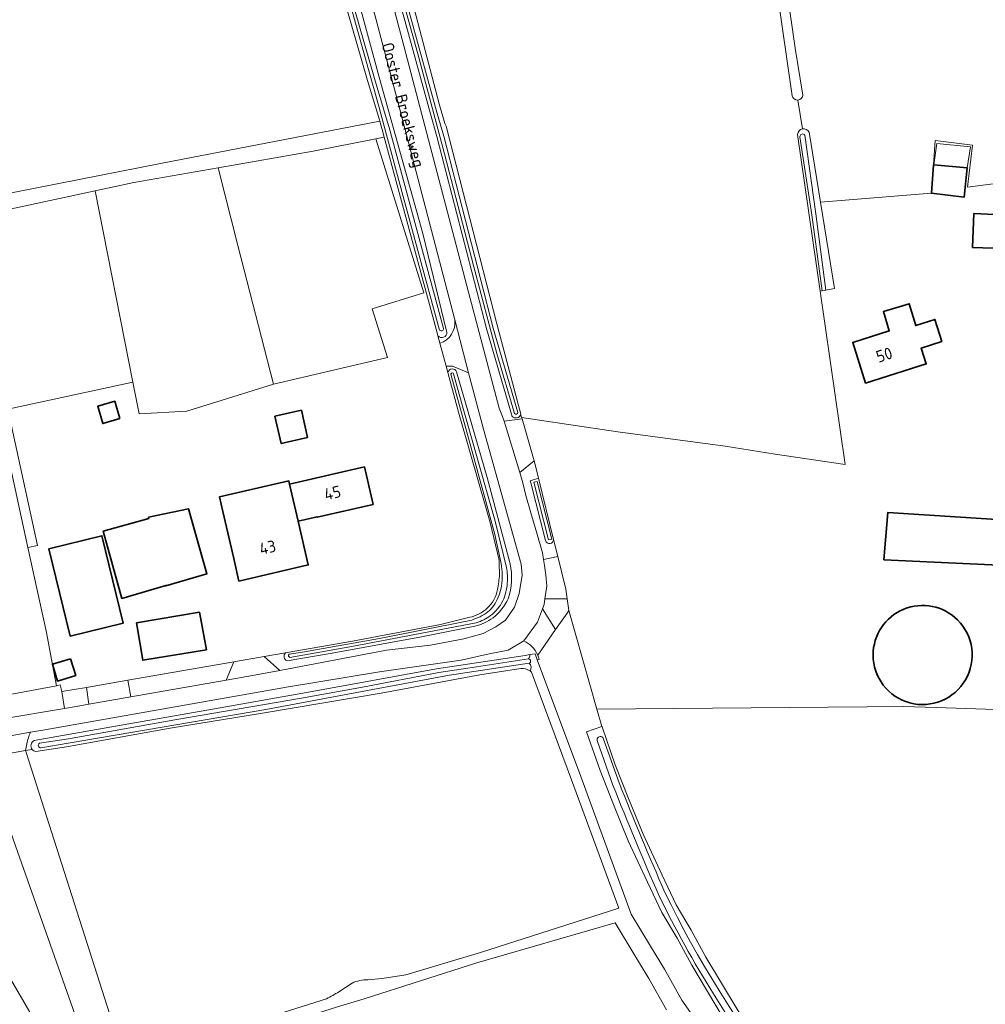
# Model space of a CAD drawing. Extents: x 199200 to 204075, y 460125 to 464703.
# Tile 18 of 174: x 200481 to 200628, y 462833 to 462983. Entities that reach past the tile are written whole.
import ezdxf
from ezdxf.enums import TextEntityAlignment as Align

# ---------------------------------------------------------------- set-up
doc = ezdxf.new("R2010")
doc.units = 0
for name, color, linetype, lineweight in [('B-WE-GR-BOS_LOOF-GV', 40, 'Continuous', 13), ('B-WE-GR-GRAS-GV', 60, 'Continuous', 13), ('B-WE-OG-BEBOUWING-GV', 7, 'Continuous', 35), ('B-WE-OG-BEBOUWING-T18', 10, 'Continuous', 18), ('B-WE-OG-BEBOUWING_LUIFEL-GV', 7, 'Continuous', 18), ('B-WE-OG-BEBOUWING_OPSLAGTANK-GV', 7, 'Continuous', 35), ('B-WE-OG-BEBOUWING_SCHUUR-GV', 7, 'Continuous', 35), ('B-WE-OG-TERREIN_CULTUURSCHEIDING-GV', 7, 'Continuous', 18), ('B-WE-OG-TERREIN_ERF-GV', 7, 'Continuous', 18), ('B-WE-OG-TERREIN_ONBEGROEID-GV', 7, 'Continuous', 18), ('B-WE-OG-TOPOGRAFIE-T18', 10, 'Continuous', 18), ('B-WE-OG-WATER_GREPPEL-GV', 160, 'Continuous', 18), ('B-WE-OG-WATER_SLOOT-GV', 120, 'Continuous', 18), ('B-WE-VH-ONVERHARD-GV', 252, 'Continuous', 18), ('B-WE-VH-VERHARDING_ASFALT-GV', 252, 'Continuous', 18), ('B-WE-VH-VERHARDING_HALFVERHARDING-GV', 252, 'Continuous', 18), ('B-WE-VH-VERHARDING_OPEN-GV', 252, 'Continuous', 18)]:
    doc.layers.add(name, color=color, linetype=linetype, lineweight=lineweight)
doc.styles.add('NLCS-ISO-M1000-T18', font='NLCS-ISO.ttf', dxfattribs={"height": 1.8})

msp = doc.modelspace()

# ---------------------------------------------------------------- linework, layer by layer
at = {"layer": 'B-WE-GR-BOS_LOOF-GV', "flags": 128}
msp.add_lwpolyline([(200453.47, 462832.16), (200454.99, 462833.87), (200456.101, 462834.902), (200458.244, 462834.981), (200459.435, 462835.854), (200459.514, 462837.839), (200459.514, 462840.458), (200460.546, 462846.649), (200461.26, 462849.189), (200462.848, 462851.174), (200463.721, 462852.523), (200466.42, 462853.872), (200468.007, 462854.031), (200470.786, 462853.237), (200473.167, 462852.285), (200479.517, 462836.648), (200484.2, 462828.631), (200486.661, 462827.282), (200488.804, 462827.599), (200490.232, 462828.631), (200475.481, 462870.429)], dxfattribs=at)
at = {"layer": 'B-WE-GR-GRAS-GV', "flags": 128}
for points in [[(200794.668, 463039.521), (200788.259, 463040.257), (200780.053, 463040.957), (200767.499, 463042.029), (200753.93, 463042.685), (200739.914, 463042.906), (200713.386, 463042.303), (200681.631, 463040.858), (200659.803, 463040.196), (200633.315, 463038.638), (200626.068, 463038.212), (200590.791, 463036.181), (200599.081, 462978.548), (200600.254, 462971.38)], [(200470.519, 462954.692), (200502.602, 462961.001), (200535.746, 462967.422), (200535.691, 462967.619), (200533.895, 462973.606), (200529.105, 462990.221), (200526.522, 463000), (200524.914, 463006.088), (200521.321, 463019.261), (200519.127, 463026.535), (200517.863, 463030.728), (200516.342, 463032.102), (200515.865, 463032.358), (200514.504, 463032.73), (200509.944, 463033.142), (200496.496, 463033.943), (200481.694, 463035.47), (200472.118, 463036.77)], [(200598.59, 462971.268), (200589.209, 463036.471), (200554.131, 463034.686), (200531.511, 463033.553), (200530.706, 463032.843), (200529.855, 463030.488), (200529.855, 463026.685), (200536.442, 463001.591), (200536.965, 462999.89), (200544.785, 462970.065), (200545.674, 462967.051), (200545.865, 462966.648), (200553.596, 462936.522), (200557.248, 462922.747)], [(200599.469, 462970.626), (200600.166, 462966.227)], [(200600.166, 462966.227), (200599.469, 462970.626)], [(200557.248, 462922.747), (200557.277, 462922.636), (200557.379, 462922.277), (200572.02, 462920.08), (200588.413, 462917.915), (200596.017, 462916.673), (200606.673, 462915.088), (200602.874, 462941.492), (200599.437, 462965.381)], [(200601.175, 462965.747), (200602.921, 462955.075), (200619.832, 462956.426), (200620.129, 462960.756), (200620.383, 462964.457), (200626.07, 462963.768), (200625.321, 462957.335), (200635.146, 462958.618)], [(200477.427, 462879.71), (200486.478, 462881.403), (200486.034, 462883.775), (200484.959, 462889.524), (200482.139, 462902.442), (200475.055, 462934.898)], [(200624.128, 462784.246), (200623.783, 462784.614), (200612.527, 462798.02), (200599.934, 462813.939), (200592.859, 462823.597), (200588.253, 462830.557), (200585.569, 462835.056), (200583.31, 462838.823), (200581.074, 462842.918), (200578.739, 462846.869), (200576.557, 462851.46), (200573.622, 462857.782), (200571.374, 462863.282), (200569.323, 462868.479), (200567.269, 462874.368), (200569.613, 462875.185), (200568.818, 462877.809), (200564.592, 462892.831), (200564.333, 462892.462), (200562.557, 462889.937), (200559.838, 462886.071)], [(200669.322, 462892.01), (200666.825, 462892.281), (200662.713, 462876.665), (200620.578, 462878.073)], [(200560.069, 462885.411), (200559.756, 462885.348), (200566.406, 462867.586), (200574.088, 462846.585), (200576.991, 462841.74), (200579.174, 462838.224), (200581.808, 462833.478), (200584.541, 462829.567), (200587.11, 462826.163), (200589.722, 462822.378), (200593.395, 462817.101), (200597.342, 462812.07), (200599.064, 462809.79), (200606.164, 462800.694), (200620.524, 462783.392), (200622.495, 462781.013), (200626.124, 462782.117), (200624.128, 462784.246)], [(200557.25, 462884.029), (200551.01, 462883.073), (200535.975, 462880.249), (200517.9, 462877.223), (200503.824, 462874.905), (200487.989, 462872.101), (200483.356, 462871.36)], [(200533.942, 462836.598), (200536.115, 462836.769), (200539.725, 462837.353), (200551.106, 462840.756), (200572.165, 462847.481), (200565.001, 462867.066), (200558.867, 462883.451)], [(200620.578, 462878.073), (200615.551, 462878.205), (200610.017, 462878.158), (200604.117, 462878.108), (200568.818, 462877.809), (200569.613, 462875.185), (200569.628, 462875.136), (200571.649, 462869.343), (200573.676, 462864.207), (200575.897, 462858.774), (200578.802, 462852.515), (200580.932, 462848.035), (200583.231, 462844.144), (200585.463, 462840.056), (200587.698, 462836.33), (200590.354, 462831.878), (200594.895, 462825.015), (200601.908, 462815.442), (200614.45, 462799.588), (200624.464, 462787.661), (200625.878, 462785.977)], [(200496.899, 462824.169), (200481.904, 462871.071), (200481.765, 462871.507), (200476.342, 462870.577), (200475.481, 462870.429), (200490.232, 462828.631)], [(200482.787, 462871.682), (200481.765, 462871.507), (200481.904, 462871.071), (200496.899, 462824.169), (200513.764, 462829.303), (200527.644, 462833.717)], [(200484.2, 462828.631), (200479.517, 462836.648), (200473.167, 462852.285), (200470.786, 462853.237), (200468.007, 462854.031), (200466.42, 462853.872), (200463.721, 462852.523), (200462.848, 462851.174), (200461.26, 462849.189), (200460.546, 462846.649), (200459.514, 462840.458), (200459.514, 462837.839), (200459.435, 462835.854), (200458.244, 462834.981), (200456.101, 462834.902), (200454.99, 462833.87), (200453.47, 462832.16)], [(200579.442, 462832), (200576.771, 462836.812), (200574.612, 462840.289), (200571.638, 462845.252), (200550.568, 462839.152), (200533.378, 462833.692), (200529.32, 462832.479)], [(200529.518, 462834.767), (200531.534, 462836.103)]]:
    msp.add_lwpolyline(points, dxfattribs=at)
at = {"layer": 'B-WE-GR-GRAS-GV'}
for points in [[(200599.469, 462970.626, -0.3639553), (200598.59, 462971.268)], [(200600.254, 462971.38, -0.3633631), (200599.469, 462970.626)], [(200599.437, 462965.381, -0.3373111), (200600.166, 462966.227)], [(200600.166, 462966.227, -0.3375313), (200601.175, 462965.747)], [(200559.838, 462886.071, -0.0410368), (200560.069, 462885.411)], [(200558.655, 462883.64, 0.1945652), (200557.25, 462884.029)], [(200558.867, 462883.451, 0.0377126), (200558.655, 462883.64)], [(200483.356, 462871.36, -0.1885652), (200482.787, 462871.682)], [(200531.534, 462836.103, -0.1017144), (200533.942, 462836.598)], [(200527.644, 462833.717, 0.0258653), (200529.518, 462834.767)]]:
    msp.add_lwpolyline(points, format="xyb", dxfattribs=at)
at = {"layer": 'B-WE-OG-BEBOUWING-GV', "flags": 128}
for points in [[(200620.129, 462960.756), (200619.832, 462956.426), (200624.816, 462955.829), (200625.278, 462960.289), (200620.18, 462960.751)], [(200626.306, 462953.355), (200626.101, 462948.171), (200632.335, 462947.958), (200632.605, 462953.01)], [(200621.419, 462933.822), (200620.358, 462937.191), (200617.444, 462936.272), (200616.442, 462939.579), (200612.513, 462938.389), (200613.401, 462935.458), (200607.852, 462933.709), (200609.808, 462927.502), (200619.034, 462930.41), (200618.272, 462932.83)], [(200522.014, 462912.111), (200523.301, 462906.476), (200526.203, 462907.149), (200526.227, 462907.051), (200534.74, 462909.024), (200533.404, 462914.726)], [(200523.301, 462906.476), (200522.014, 462912.111), (200521.898, 462912.608), (200511.319, 462910.156), (200511.834, 462907.934), (200513.497, 462900.756), (200514.287, 462897.346), (200524.849, 462899.794)], [(200500.579, 462906.876), (200493.623, 462904.917), (200496.43, 462894.688), (200503.156, 462896.672), (200503.173, 462896.603), (200509.424, 462898.457), (200506.582, 462908.359), (200500.532, 462907.061)], [(200633.428, 462899.605), (200633.614, 462906.463), (200629.805, 462906.707), (200613.177, 462907.774), (200612.595, 462900.591)], [(200488.574, 462888.965), (200496.66, 462890.936), (200493.417, 462904.237), (200485.332, 462902.266)], [(200509.33, 462886.887), (200508.294, 462892.596), (200498.698, 462890.961), (200499.637, 462885.276)]]:
    msp.add_lwpolyline(points, close=True, dxfattribs=at)
at = {"layer": 'B-WE-OG-BEBOUWING_LUIFEL-GV', "flags": 128}
msp.add_lwpolyline([(200625.278, 462960.289), (200625.795, 462963.469), (200620.647, 462964.002), (200620.18, 462960.751)], close=True, dxfattribs=at)
at = {"layer": 'B-WE-OG-BEBOUWING_OPSLAGTANK-GV'}
for points in [[(200623.827, 462891.411, 0.6681554), (200610.941, 462886.074)], [(200610.941, 462886.074, 1.4966281), (200623.827, 462891.411)]]:
    msp.add_lwpolyline(points, format="xyb", dxfattribs=at)
at = {"layer": 'B-WE-OG-BEBOUWING_SCHUUR-GV', "flags": 128}
for points in [[(200496.145, 462922.109), (200495.37, 462924.737), (200492.768, 462923.969), (200493.543, 462921.341)], [(200524.755, 462919.208), (200523.807, 462923.356), (200519.787, 462922.437), (200520.735, 462918.289)], [(200488.634, 462885.516), (200485.876, 462884.664), (200486.665, 462882.109), (200489.423, 462882.961)]]:
    msp.add_lwpolyline(points, close=True, dxfattribs=at)
at = {"layer": 'B-WE-OG-TERREIN_CULTUURSCHEIDING-GV', "flags": 128}
for points in [[(200555.936, 462922.427), (200552.068, 462935.626), (200544.468, 462965.075), (200543.464, 462968.533), (200535.24, 462998.468), (200534.91, 462999.671), (200528.075, 463025.397), (200528.075, 463025.563), (200527.417, 463030.475), (200529.309, 463034.057), (200530.519, 463034.901), (200531.339, 463035.19), (200534.63, 463035.53), (200554.804, 463036.609), (200576.787, 463037.785), (200592.39, 463038.574), (200619.414, 463040.122), (200626.359, 463040.358), (200626.359, 463042.523), (200532.728, 463037.292)], [(200526.125, 463030.032), (200528.858, 463018.72), (200538.895, 462980.799), (200549.28, 462941.332), (200553.932, 462923.703), (200554.479, 462922.386), (200554.692, 462921.692), (200557.443, 462922.055)], [(200547.196, 462937.139), (200538.676, 462969.806), (200529.021, 463006.28), (200523.212, 463026.872), (200522.926, 463027.546), (200521.244, 463027.11)], [(200521.244, 463027.11), (200525.383, 463011.996), (200535.643, 462974.121), (200542.321, 462950.301), (200546.001, 462935.229)], [(200544.621, 462934.7), (200544.926, 462933.575)], [(200521.406, 462886.415), (200518.157, 462885.851), (200520.503, 462883.73), (200536.802, 462886.818), (200543.503, 462887.585), (200548.565, 462888.53), (200551.493, 462889.36), (200553.437, 462890.362), (200554.897, 462891.388), (200556.299, 462893.356), (200557.017, 462895.436), (200557.456, 462898.219), (200557.287, 462899.915), (200551.543, 462920.473), (200549.3, 462929.073), (200546.859, 462930.081), (200545.873, 462930.081), (200546.134, 462929.115)], [(200547.471, 462929.204), (200552.113, 462913.124), (200555.604, 462899.971)], [(200557.443, 462922.055), (200557.379, 462922.277), (200557.277, 462922.636), (200557.248, 462922.747)], [(200559.955, 462913.03), (200559.55, 462914.681), (200559.266, 462915.673), (200557.094, 462913.876), (200557.583, 462912.286), (200557.994, 462910.379), (200558.794, 462907.747), (200559.688, 462904.655), (200560.55, 462901.661), (200560.715, 462900.637), (200562.886, 462901.089), (200562.248, 462903.687)], [(200560.996, 462903.495), (200558.768, 462912.296), (200558.691, 462912.598), (200559.955, 462913.03)], [(200550.256, 462890.445), (200542.125, 462888.852), (200528.5, 462886.366), (200521.623, 462885.17)], [(200557.725, 462888.223), (200555.312, 462886.802), (200552.453, 462886.267), (200548.178, 462885.284), (200535.725, 462883.512), (200521.857, 462881.226), (200484.718, 462874.695), (200482.509, 462874.302)], [(200483.108, 462873.052), (200491.738, 462874.557), (200512.302, 462878.16), (200525.434, 462880.508), (200544.397, 462883.951), (200557.931, 462886.011), (200558.649, 462886.131)], [(200558.649, 462886.131), (200559.415, 462886.259), (200559.756, 462885.348), (200560.069, 462885.411)], [(200481.765, 462871.507), (200482.787, 462871.682)]]:
    msp.add_lwpolyline(points, dxfattribs=at)
at = {"layer": 'B-WE-OG-TERREIN_CULTUURSCHEIDING-GV'}
for points in [[(200544.926, 462933.575, 0.3610918), (200547.196, 462937.139)], [(200546.001, 462935.229, -0.6912309), (200544.621, 462934.7)], [(200546.134, 462929.115, -0.7530791), (200547.471, 462929.204)], [(200557.248, 462922.747, -0.5768933), (200555.936, 462922.427)], [(200562.248, 462903.687, -0.8501814), (200560.996, 462903.495)], [(200555.604, 462899.971, -0.143226), (200555.31, 462894.624)], [(200555.31, 462894.624, -0.1151645), (200553.021, 462891.74)], [(200553.021, 462891.74, -0.0854365), (200550.256, 462890.445)], [(200559.838, 462886.071, 0.18123), (200557.725, 462888.223)], [(200521.623, 462885.17, -0.5475774), (200521.406, 462886.415)], [(200560.069, 462885.411, 0.0410368), (200559.838, 462886.071)], [(200482.509, 462874.302, 0.0376878), (200481.96, 462872.555)], [(200481.96, 462872.555, 0.0215555), (200481.765, 462871.507)], [(200482.787, 462871.682, -0.4888499), (200483.108, 462873.052)]]:
    msp.add_lwpolyline(points, format="xyb", dxfattribs=at)
at = {"layer": 'B-WE-OG-TERREIN_CULTUURSCHEIDING-GV', "flags": 128}
for points in [[(200564.328, 462894.612), (200560.93, 462894.612), (200560.802, 462893.787), (200560.552, 462893.099), (200562.557, 462889.937), (200564.333, 462892.462), (200564.592, 462892.831)], [(200497.352, 462882.239), (200497.819, 462879.692), (200512.326, 462882.237), (200513.5, 462885.042)], [(200491.429, 462878.571), (200491.057, 462881.146), (200487.288, 462880.492), (200487.724, 462877.93), (200489.505, 462878.234)]]:
    msp.add_lwpolyline(points, close=True, dxfattribs=at)
at = {"layer": 'B-WE-OG-TERREIN_ERF-GV', "flags": 128}
for points in [[(200545.873, 462930.081), (200544.926, 462933.575), (200544.621, 462934.7), (200544.503, 462935.138), (200536.428, 462964.954), (200535.179, 462964.707), (200542.487, 462941.271), (200534.61, 462938.815), (200536.925, 462931.388), (200519.541, 462927.358), (200506.342, 462923.23), (200499.066, 462922.833), (200498.118, 462927.656), (200479.087, 462923.523), (200483.596, 462902.76), (200482.139, 462902.442), (200484.959, 462889.524), (200486.034, 462883.775), (200486.478, 462881.403), (200487.069, 462881.514), (200487.288, 462880.492), (200491.057, 462881.146), (200497.352, 462882.239), (200513.5, 462885.042), (200518.157, 462885.851), (200521.406, 462886.415), (200521.635, 462886.455), (200531.591, 462888.183), (200545, 462890.746), (200549.463, 462891.816)], [(200635.146, 462958.618), (200625.321, 462957.335), (200626.07, 462963.768), (200620.383, 462964.457), (200620.129, 462960.756), (200620.18, 462960.751), (200625.278, 462960.289), (200624.816, 462955.829), (200619.832, 462956.426), (200602.921, 462955.075), (200605.07, 462941.936), (200603.715, 462941.662), (200603.177, 462941.553), (200602.874, 462941.492), (200606.673, 462915.088), (200596.017, 462916.673), (200588.413, 462917.915), (200572.02, 462920.08), (200557.379, 462922.277), (200557.443, 462922.055), (200559.266, 462915.673), (200559.55, 462914.681), (200559.955, 462913.03), (200562.248, 462903.687), (200562.886, 462901.089), (200564.105, 462896.12), (200564.328, 462894.612), (200564.592, 462892.831), (200568.818, 462877.809), (200604.117, 462878.108), (200610.017, 462878.158), (200615.551, 462878.205), (200620.578, 462878.073), (200662.713, 462876.665)], [(200553.964, 462900.514), (200552.571, 462906.268), (200547.777, 462923.049), (200546.134, 462929.115), (200545.873, 462930.081)]]:
    msp.add_lwpolyline(points, dxfattribs=at)
for points in [[(200626.306, 462953.355), (200632.605, 462953.01), (200632.335, 462947.958), (200626.101, 462948.171)], [(200607.852, 462933.709), (200613.401, 462935.458), (200612.513, 462938.389), (200616.442, 462939.579), (200617.444, 462936.272), (200620.358, 462937.191), (200621.419, 462933.822), (200618.272, 462932.83), (200619.034, 462930.41), (200609.808, 462927.502)], [(200629.805, 462906.707), (200629.921, 462912.662), (200634.122, 462912.596), (200634.329, 462917.16), (200658.145, 462916.08), (200658.114, 462915.404), (200661.121, 462915.237), (200660.629, 462907.036), (200657.745, 462907.267), (200657.7, 462906.114), (200657.402, 462898.396), (200650.586, 462898.714), (200633.428, 462899.605), (200612.595, 462900.591), (200613.177, 462907.774)], [(200522.014, 462912.111), (200533.404, 462914.726), (200534.74, 462909.024), (200526.227, 462907.051), (200526.203, 462907.149), (200523.301, 462906.476), (200524.849, 462899.794), (200514.287, 462897.346), (200513.497, 462900.756), (200511.834, 462907.934), (200511.319, 462910.156), (200521.898, 462912.608)], [(200500.579, 462906.876), (200500.532, 462907.061), (200506.582, 462908.359), (200509.424, 462898.457), (200503.173, 462896.603), (200503.156, 462896.672), (200496.43, 462894.688), (200493.623, 462904.917)], [(200488.574, 462888.965), (200485.332, 462902.266), (200493.417, 462904.237), (200496.66, 462890.936)], [(200508.294, 462892.596), (200509.33, 462886.887), (200499.637, 462885.276), (200498.698, 462890.961)]]:
    msp.add_lwpolyline(points, close=True, dxfattribs=at)
at = {"layer": 'B-WE-OG-TERREIN_ERF-GV'}
for points in [[(200554.013, 462898.367, -0.0172989), (200553.964, 462900.514)], [(200553.7, 462896.042, 0.0261676), (200554.013, 462898.367)], [(200552.142, 462893.205, 0.1605217), (200553.7, 462896.042)], [(200549.463, 462891.816, 0.1305638), (200552.142, 462893.205)], [(200610.941, 462886.074, -0.6681554), (200623.827, 462891.411)], [(200623.827, 462891.411, -1.4966281), (200610.941, 462886.074)]]:
    msp.add_lwpolyline(points, format="xyb", dxfattribs=at)
at = {"layer": 'B-WE-OG-TERREIN_ONBEGROEID-GV', "flags": 128}
for points in [[(200511.148, 462960.312), (200514.145, 462948.442), (200519.541, 462927.358), (200536.925, 462931.388), (200534.61, 462938.815), (200542.487, 462941.271), (200535.179, 462964.707), (200525.624, 462962.82)], [(200511.148, 462960.312), (200498.279, 462958.082), (200492.389, 462956.813), (200498.118, 462927.656), (200499.066, 462922.833), (200506.342, 462923.23), (200519.541, 462927.358), (200514.145, 462948.442)], [(200479.087, 462923.523), (200498.118, 462927.656), (200492.389, 462956.813), (200473.162, 462952.669), (200478.055, 462928.278)]]:
    msp.add_lwpolyline(points, close=True, dxfattribs=at)
at = {"layer": 'B-WE-OG-WATER_GREPPEL-GV', "flags": 128}
for points in [[(200599.081, 462978.548), (200590.791, 463036.181), (200590.738, 463036.549), (200589.209, 463036.471), (200598.59, 462971.268)], [(200600.254, 462971.38), (200599.081, 462978.548)], [(200599.793, 462965.035), (200601.609, 462953.123), (200603.177, 462941.553), (200603.715, 462941.662), (200602.227, 462953.278), (200600.523, 462965.251)], [(200461.871, 462692.944), (200653.013, 462743.805), (200635.413, 462765.42), (200622.495, 462781.013), (200620.524, 462783.392), (200606.164, 462800.694), (200599.064, 462809.79), (200597.342, 462812.07), (200593.395, 462817.101), (200589.722, 462822.378), (200587.11, 462826.163), (200584.541, 462829.567), (200581.808, 462833.478), (200579.174, 462838.224), (200576.991, 462841.74), (200574.088, 462846.585), (200566.406, 462867.586), (200559.756, 462885.348), (200559.415, 462886.259), (200558.649, 462886.131)], [(200558.867, 462883.451), (200565.001, 462867.066), (200572.165, 462847.481), (200551.106, 462840.756), (200539.725, 462837.353), (200536.115, 462836.769), (200533.942, 462836.598)], [(200568.917, 462872.908), (200571.292, 462866.221)], [(200572.243, 462866.578), (200569.874, 462873.248)], [(200587.484, 462834.97), (200586.351, 462836.795), (200585.251, 462838.625), (200584.178, 462840.47), (200583.13, 462842.331), (200582.11, 462844.206), (200581.116, 462846.096), (200580.15, 462848), (200579.211, 462849.916)], [(200527.644, 462833.717), (200513.764, 462829.303), (200496.899, 462824.169), (200497.404, 462822.557), (200498.204, 462822.801), (200506.817, 462825.423), (200514.22, 462827.677), (200529.32, 462832.479), (200533.378, 462833.692), (200550.568, 462839.152), (200571.638, 462845.252), (200574.612, 462840.289), (200576.771, 462836.812), (200579.442, 462832)], [(200531.534, 462836.103), (200529.518, 462834.767)]]:
    msp.add_lwpolyline(points, dxfattribs=at)
at = {"layer": 'B-WE-OG-WATER_GREPPEL-GV'}
for points in [[(200598.59, 462971.268, 0.3639553), (200599.469, 462970.626)], [(200599.469, 462970.626, 0.3633631), (200600.254, 462971.38)], [(200600.523, 462965.251, 0.8246106), (200599.793, 462965.035)], [(200558.649, 462886.131, -0.1537354), (200558.43, 462885.469)], [(200558.43, 462885.469, -0.8137115), (200558.547, 462884.833)], [(200558.547, 462884.833, -0.3869013), (200558.655, 462883.64)], [(200558.655, 462883.64, -0.0377126), (200558.867, 462883.451)], [(200569.874, 462873.248, 1.1365116), (200568.917, 462872.908)], [(200571.292, 462866.221, 0.0093323), (200578.289, 462849.491)], [(200579.211, 462849.916, -0.0093362), (200572.243, 462866.578)], [(200578.289, 462849.491, 0.028634), (200586.618, 462834.441)], [(200533.942, 462836.598, 0.1017144), (200531.534, 462836.103)], [(200529.518, 462834.767, -0.0258653), (200527.644, 462833.717)], [(200600.734, 462816.352, -0.0351923), (200587.484, 462834.97)], [(200586.618, 462834.441, 0.0352052), (200599.951, 462815.706)]]:
    msp.add_lwpolyline(points, format="xyb", dxfattribs=at)
at = {"layer": 'B-WE-OG-WATER_SLOOT-GV', "flags": 128}
for points in [[(200626.844, 463040.375), (200626.359, 463040.358), (200619.414, 463040.122), (200592.39, 463038.574), (200576.787, 463037.785), (200554.804, 463036.609), (200534.63, 463035.53), (200531.339, 463035.19), (200530.519, 463034.901), (200529.309, 463034.057), (200527.417, 463030.475), (200528.075, 463025.563), (200528.075, 463025.397), (200534.91, 462999.671), (200535.24, 462998.468), (200543.464, 462968.533), (200544.468, 462965.075), (200552.068, 462935.626), (200555.936, 462922.427)], [(200626.092, 463038.93), (200604.3, 463037.732), (200577.786, 463036.32), (200558.013, 463035.333), (200536.553, 463034.106), (200531.513, 463033.719), (200529.981, 463033.189), (200528.45, 463030.29), (200529.075, 463025.629), (200529.075, 463025.397), (200535.936, 462999.698), (200536.266, 462998.495), (200544.49, 462968.56), (200545.494, 462965.102), (200553.032, 462935.892), (200556.811, 462922.999)], [(200556.811, 462922.999), (200553.032, 462935.892), (200545.494, 462965.102), (200544.49, 462968.56), (200536.266, 462998.495), (200535.936, 462999.698), (200529.075, 463025.397), (200529.075, 463025.629), (200528.45, 463030.29), (200529.981, 463033.189), (200531.513, 463033.719), (200536.553, 463034.106), (200558.013, 463035.333), (200577.786, 463036.32), (200604.3, 463037.732), (200626.092, 463038.93)], [(200557.248, 462922.747), (200553.596, 462936.522), (200545.865, 462966.648), (200545.674, 462967.051), (200544.785, 462970.065), (200536.965, 462999.89), (200536.442, 463001.591), (200529.855, 463026.685), (200529.855, 463030.488), (200530.706, 463032.843), (200531.511, 463033.553), (200554.131, 463034.686), (200589.209, 463036.471), (200590.738, 463036.549), (200599.869, 463037.014), (200626.359, 463038.654), (200626.812, 463038.703)], [(200556.286, 462922.866), (200553.617, 462932.032), (200550.088, 462945.193), (200545.618, 462962.433), (200541.539, 462977.651), (200536.621, 462995.388), (200531.045, 463016.119), (200528.435, 463026.671), (200528.048, 463029.721)], [(200528.048, 463029.721), (200528.435, 463026.671), (200531.045, 463016.119), (200536.621, 462995.388), (200541.539, 462977.651), (200545.618, 462962.433), (200550.088, 462945.193), (200553.617, 462932.032), (200556.286, 462922.866)], [(200520.491, 463026.669), (200524.161, 463013.026), (200525.976, 463006.373), (200527.586, 463000.281), (200530.165, 462990.514), (200534.95, 462973.916), (200536.747, 462967.926), (200537.126, 462966.578), (200537.167, 462966.434), (200545.463, 462935.801)], [(200545.463, 462935.801), (200537.167, 462966.434), (200537.126, 462966.578), (200536.747, 462967.926), (200534.95, 462973.916), (200530.165, 462990.514), (200527.586, 463000.281), (200525.976, 463006.373), (200524.161, 463013.026), (200520.491, 463026.669)], [(200546.001, 462935.229), (200542.321, 462950.301), (200535.643, 462974.121), (200525.383, 463011.996), (200521.244, 463027.11)], [(200519.127, 463026.535), (200521.321, 463019.261), (200524.914, 463006.088), (200526.522, 463000), (200529.105, 462990.221), (200533.895, 462973.606), (200535.691, 462967.619), (200535.746, 462967.422), (200536.068, 462966.277), (200536.107, 462966.14), (200536.428, 462964.954), (200544.503, 462935.138), (200544.621, 462934.7)], [(200544.867, 462935.56), (200542.382, 462944.719), (200538.82, 462957.818), (200535.543, 462969.825), (200532.174, 462981.996), (200527.353, 462999.304), (200523.372, 463014.167), (200519.974, 463026.464)], [(200519.974, 463026.464), (200523.372, 463014.167), (200527.353, 462999.304), (200532.174, 462981.996), (200535.543, 462969.825), (200538.82, 462957.818), (200542.382, 462944.719), (200544.867, 462935.56)], [(200599.437, 462965.381), (200602.874, 462941.492), (200603.177, 462941.553), (200601.609, 462953.123)], [(200600.523, 462965.251), (200602.227, 462953.278), (200603.715, 462941.662), (200605.07, 462941.936), (200602.921, 462955.075), (200601.175, 462965.747)], [(200601.609, 462953.123), (200599.793, 462965.035)], [(200555.604, 462899.971), (200552.113, 462913.124), (200547.471, 462929.204)], [(200546.134, 462929.115), (200547.777, 462923.049), (200552.571, 462906.268), (200553.964, 462900.514)], [(200554.263, 462900), (200553.274, 462904.453), (200549.671, 462917.656), (200546.609, 462928.869)], [(200546.609, 462928.869), (200549.671, 462917.656), (200553.274, 462904.453), (200554.263, 462900)], [(200547.017, 462928.916), (200548.548, 462923.263), (200553.345, 462906.472), (200555.055, 462899.406)], [(200555.055, 462899.406), (200553.345, 462906.472), (200548.548, 462923.263), (200547.017, 462928.916)], [(200559.955, 462913.03), (200558.691, 462912.598), (200558.768, 462912.296), (200560.996, 462903.495)], [(200562.248, 462903.687), (200559.955, 462913.03)], [(200549.463, 462891.816), (200545, 462890.746), (200531.591, 462888.183), (200521.635, 462886.455), (200521.406, 462886.415)], [(200521.623, 462885.17), (200528.5, 462886.366), (200542.125, 462888.852), (200550.256, 462890.445)], [(200521.93, 462886.194), (200523.971, 462886.508), (200535.733, 462888.571), (200548.746, 462891.167)], [(200550.457, 462890.975), (200531.735, 462887.396), (200522.056, 462885.716)], [(200522.056, 462885.716), (200531.735, 462887.396), (200550.457, 462890.975)], [(200548.746, 462891.167), (200535.733, 462888.571), (200523.971, 462886.508)], [(200558.649, 462886.131), (200557.931, 462886.011), (200544.397, 462883.951), (200525.434, 462880.508), (200512.302, 462878.16), (200491.738, 462874.557), (200483.108, 462873.052)], [(200523.971, 462886.508), (200521.93, 462886.194)], [(200483.916, 462872.634), (200488.34, 462873.299), (200504.504, 462876.195), (200523.815, 462879.504), (200533.13, 462881.196), (200544.746, 462883.414), (200549.167, 462884.083), (200558.43, 462885.469)], [(200558.43, 462885.469), (200549.167, 462884.083), (200544.746, 462883.414), (200533.13, 462881.196), (200523.815, 462879.504), (200504.504, 462876.195), (200488.34, 462873.299), (200483.916, 462872.634)], [(200558.547, 462884.833), (200546.382, 462883.02), (200518.401, 462877.787), (200484.119, 462871.91)], [(200546.382, 462883.02), (200558.547, 462884.833)], [(200483.356, 462871.36), (200487.989, 462872.101), (200503.824, 462874.905), (200517.9, 462877.223), (200535.975, 462880.249), (200551.01, 462883.073), (200557.25, 462884.029)], [(200484.119, 462871.91), (200518.401, 462877.787), (200546.382, 462883.02)], [(200569.613, 462875.185), (200567.269, 462874.368), (200569.323, 462868.479), (200571.374, 462863.282), (200573.622, 462857.782), (200576.557, 462851.46), (200578.739, 462846.869), (200581.074, 462842.918), (200583.31, 462838.823), (200585.569, 462835.056), (200588.253, 462830.557), (200592.859, 462823.597), (200599.934, 462813.939), (200612.527, 462798.02), (200623.783, 462784.614), (200624.128, 462784.246)], [(200625.878, 462785.977), (200624.464, 462787.661), (200614.45, 462799.588), (200601.908, 462815.442), (200594.895, 462825.015), (200590.354, 462831.878), (200587.698, 462836.33), (200585.463, 462840.056), (200583.231, 462844.144), (200580.932, 462848.035), (200578.802, 462852.515), (200575.897, 462858.774), (200573.676, 462864.207), (200571.649, 462869.343), (200569.628, 462875.136), (200569.613, 462875.185)], [(200571.292, 462866.221), (200568.917, 462872.908)], [(200569.874, 462873.248), (200572.243, 462866.578)], [(200579.211, 462849.916), (200580.15, 462848), (200581.116, 462846.096), (200582.11, 462844.206), (200583.13, 462842.331), (200584.178, 462840.47), (200585.251, 462838.625), (200586.351, 462836.795), (200587.484, 462834.97)]]:
    msp.add_lwpolyline(points, dxfattribs=at)
for points in [[(200536.428, 462964.954), (200536.107, 462966.14), (200536.068, 462966.277), (200535.746, 462967.422), (200502.602, 462961.001), (200470.519, 462954.692), (200475.055, 462934.898), (200482.139, 462902.442), (200483.596, 462902.76), (200479.087, 462923.523), (200478.055, 462928.278), (200473.162, 462952.669), (200492.389, 462956.813), (200498.279, 462958.082), (200511.148, 462960.312), (200525.624, 462962.82), (200535.179, 462964.707)], [(200559.231, 462912.405), (200559.742, 462912.526), (200561.967, 462903.733), (200561.465, 462903.61)], [(200561.967, 462903.733), (200559.742, 462912.526), (200559.231, 462912.405), (200561.465, 462903.61)]]:
    msp.add_lwpolyline(points, close=True, dxfattribs=at)
at = {"layer": 'B-WE-OG-WATER_SLOOT-GV'}
for points in [[(200600.166, 462966.227, 0.3373111), (200599.437, 462965.381)], [(200599.793, 462965.035, -0.8246106), (200600.523, 462965.251)], [(200601.175, 462965.747, 0.3375313), (200600.166, 462966.227)], [(200544.621, 462934.7, 0.6912309), (200546.001, 462935.229)], [(200545.463, 462935.801, -0.7253371), (200544.867, 462935.56)], [(200544.867, 462935.56, 0.7253371), (200545.463, 462935.801)], [(200547.471, 462929.204, 0.7530791), (200546.134, 462929.115)], [(200546.609, 462928.869, -0.7956442), (200547.017, 462928.916)], [(200547.017, 462928.916, 0.7956442), (200546.609, 462928.869)], [(200555.936, 462922.427, 0.5768933), (200557.248, 462922.747)], [(200556.811, 462922.999, -0.6327785), (200556.286, 462922.866)], [(200556.286, 462922.866, 0.6327785), (200556.811, 462922.999)], [(200560.996, 462903.495, 0.8501814), (200562.248, 462903.687)], [(200553.964, 462900.514, 0.0172989), (200554.013, 462898.367)], [(200554.302, 462896.614, 0.0871324), (200554.263, 462900)], [(200554.263, 462900, -0.0871324), (200554.302, 462896.614)], [(200555.055, 462899.406, -0.0759827), (200555.176, 462897.022)], [(200555.176, 462897.022, 0.0759827), (200555.055, 462899.406)], [(200555.31, 462894.624, 0.143226), (200555.604, 462899.971)], [(200554.013, 462898.367, -0.0261676), (200553.7, 462896.042)], [(200553.32, 462893.912, 0.0933135), (200554.302, 462896.614)], [(200554.302, 462896.614, -0.0933135), (200553.32, 462893.912)], [(200555.176, 462897.022, -0.0921089), (200554.503, 462894.305)], [(200554.503, 462894.305, 0.0921089), (200555.176, 462897.022)], [(200553.7, 462896.042, -0.1605217), (200552.142, 462893.205)], [(200552.142, 462893.205, -0.1305638), (200549.463, 462891.816)], [(200551.369, 462892.069, 0.1381971), (200553.32, 462893.912)], [(200553.32, 462893.912, -0.1381971), (200551.369, 462892.069)], [(200554.503, 462894.305, -0.1071607), (200552.651, 462892.086)], [(200552.651, 462892.086, 0.1071607), (200554.503, 462894.305)], [(200553.021, 462891.74, 0.1151645), (200555.31, 462894.624)], [(200548.746, 462891.167, 0.0799186), (200551.369, 462892.069)], [(200551.369, 462892.069, -0.0799186), (200548.746, 462891.167)], [(200550.256, 462890.445, 0.0854365), (200553.021, 462891.74)], [(200552.651, 462892.086, -0.0690972), (200550.457, 462890.975)], [(200550.457, 462890.975, 0.0690972), (200552.651, 462892.086)], [(200521.406, 462886.415, 0.5475774), (200521.623, 462885.17)], [(200522.056, 462885.716, -0.5152419), (200521.93, 462886.194)], [(200521.93, 462886.194, 0.5152419), (200522.056, 462885.716)], [(200558.43, 462885.469, 0.1537354), (200558.649, 462886.131)], [(200558.547, 462884.833, 0.8137115), (200558.43, 462885.469)], [(200558.655, 462883.64, 0.3869013), (200558.547, 462884.833)], [(200557.25, 462884.029, -0.1945652), (200558.655, 462883.64)], [(200568.917, 462872.908, -1.1365116), (200569.874, 462873.248)], [(200483.108, 462873.052, 0.4888499), (200482.787, 462871.682)], [(200484.119, 462871.91, -0.8094505), (200483.916, 462872.634)], [(200483.916, 462872.634, 0.8094505), (200484.119, 462871.91)], [(200482.787, 462871.682, 0.1885652), (200483.356, 462871.36)], [(200578.289, 462849.491, -0.0093323), (200571.292, 462866.221)], [(200572.243, 462866.578, 0.0093362), (200579.211, 462849.916)], [(200586.618, 462834.441, -0.028634), (200578.289, 462849.491)], [(200587.484, 462834.97, 0.0351923), (200600.734, 462816.352)], [(200599.951, 462815.706, -0.0352052), (200586.618, 462834.441)]]:
    msp.add_lwpolyline(points, format="xyb", dxfattribs=at)
at = {"layer": 'B-WE-VH-ONVERHARD-GV', "flags": 128}
msp.add_lwpolyline([(200477.799, 462877.539), (200478.015, 462876.276), (200487.724, 462877.93), (200487.288, 462880.492), (200487.069, 462881.514), (200486.478, 462881.403), (200477.427, 462879.71), (200477.53, 462879.108)], dxfattribs=at)
at = {"layer": 'B-WE-VH-VERHARDING_ASFALT-GV', "flags": 128}
for points in [[(200473.737, 462872.741), (200482.509, 462874.302), (200484.718, 462874.695), (200521.857, 462881.226), (200535.725, 462883.512), (200548.178, 462885.284), (200552.453, 462886.267), (200555.312, 462886.802), (200557.725, 462888.223), (200559.812, 462891.062), (200560.552, 462893.099), (200560.802, 462893.787), (200560.93, 462894.612), (200561.232, 462896.569), (200561.049, 462898.277), (200560.863, 462899.722), (200560.715, 462900.637), (200560.55, 462901.661), (200559.688, 462904.655), (200558.794, 462907.747), (200557.994, 462910.379), (200557.583, 462912.286), (200557.094, 462913.876), (200554.692, 462921.692), (200554.479, 462922.386), (200553.932, 462923.703), (200549.28, 462941.332), (200538.895, 462980.799), (200528.858, 463018.72)], [(200529.021, 463006.28), (200538.676, 462969.806), (200547.196, 462937.139), (200549.3, 462929.073), (200551.543, 462920.473), (200557.287, 462899.915), (200557.456, 462898.219), (200557.017, 462895.436), (200556.299, 462893.356), (200554.897, 462891.388), (200553.437, 462890.362), (200551.493, 462889.36), (200548.565, 462888.53), (200543.503, 462887.585), (200536.802, 462886.818), (200520.503, 462883.73), (200516.357, 462882.944), (200512.326, 462882.237), (200497.819, 462879.692), (200491.429, 462878.571), (200489.505, 462878.234), (200487.724, 462877.93), (200478.015, 462876.276)]]:
    msp.add_lwpolyline(points, dxfattribs=at)
at = {"layer": 'B-WE-VH-VERHARDING_HALFVERHARDING-GV', "flags": 128}
for points in [[(200562.557, 462889.937), (200560.552, 462893.099), (200559.812, 462891.062), (200557.725, 462888.223)], [(200559.838, 462886.071), (200562.557, 462889.937)], [(200482.509, 462874.302), (200473.737, 462872.741)], [(200476.342, 462870.577), (200481.765, 462871.507)]]:
    msp.add_lwpolyline(points, dxfattribs=at)
at = {"layer": 'B-WE-VH-VERHARDING_HALFVERHARDING-GV'}
for points in [[(200557.725, 462888.223, -0.18123), (200559.838, 462886.071)], [(200481.96, 462872.555, -0.0376878), (200482.509, 462874.302)], [(200481.765, 462871.507, -0.0215555), (200481.96, 462872.555)]]:
    msp.add_lwpolyline(points, format="xyb", dxfattribs=at)
at = {"layer": 'B-WE-VH-VERHARDING_HALFVERHARDING-GV', "flags": 128}
msp.add_lwpolyline([(200491.429, 462878.571), (200497.819, 462879.692), (200497.352, 462882.239), (200491.057, 462881.146)], close=True, dxfattribs=at)
at = {"layer": 'B-WE-VH-VERHARDING_OPEN-GV'}
msp.add_lwpolyline([(200547.196, 462937.139, -0.3610918), (200544.926, 462933.575)], format="xyb", dxfattribs=at)
at = {"layer": 'B-WE-VH-VERHARDING_OPEN-GV', "flags": 128}
for points in [[(200545.873, 462930.081), (200546.859, 462930.081), (200549.3, 462929.073), (200547.196, 462937.139)], [(200544.926, 462933.575), (200545.873, 462930.081)]]:
    msp.add_lwpolyline(points, dxfattribs=at)
for points in [[(200557.443, 462922.055), (200554.692, 462921.692), (200557.094, 462913.876), (200559.266, 462915.673)], [(200560.93, 462894.612), (200564.328, 462894.612), (200564.105, 462896.12), (200562.886, 462901.089), (200560.715, 462900.637), (200560.863, 462899.722), (200561.049, 462898.277), (200561.232, 462896.569)], [(200513.5, 462885.042), (200512.326, 462882.237), (200516.357, 462882.944), (200520.503, 462883.73), (200518.157, 462885.851)]]:
    msp.add_lwpolyline(points, close=True, dxfattribs=at)

# ---------------------------------------------------------------- texts
at = {"layer": 'B-WE-OG-BEBOUWING-T18', "style": 'NLCS-ISO-M1000-T18'}
for s, rotation, p in [('50', 17.5, (200612.645, 462931.808)), ('45', 13, (200528.554, 462910.779)), ('43', 13, (200518.665, 462902.467))]:
    msp.add_text(s, height=1.8, rotation=rotation, dxfattribs=at).set_placement(p, align=Align.MIDDLE)
at = {"layer": 'B-WE-OG-TOPOGRAFIE-T18', "style": 'NLCS-ISO-M1000-T18'}
msp.add_text('Ooster Broeksweg', height=1.8, rotation=284.4, dxfattribs=at).set_placement((200539.068, 462969.806), align=Align.MIDDLE)

doc.saveas('drawing.dxf')
